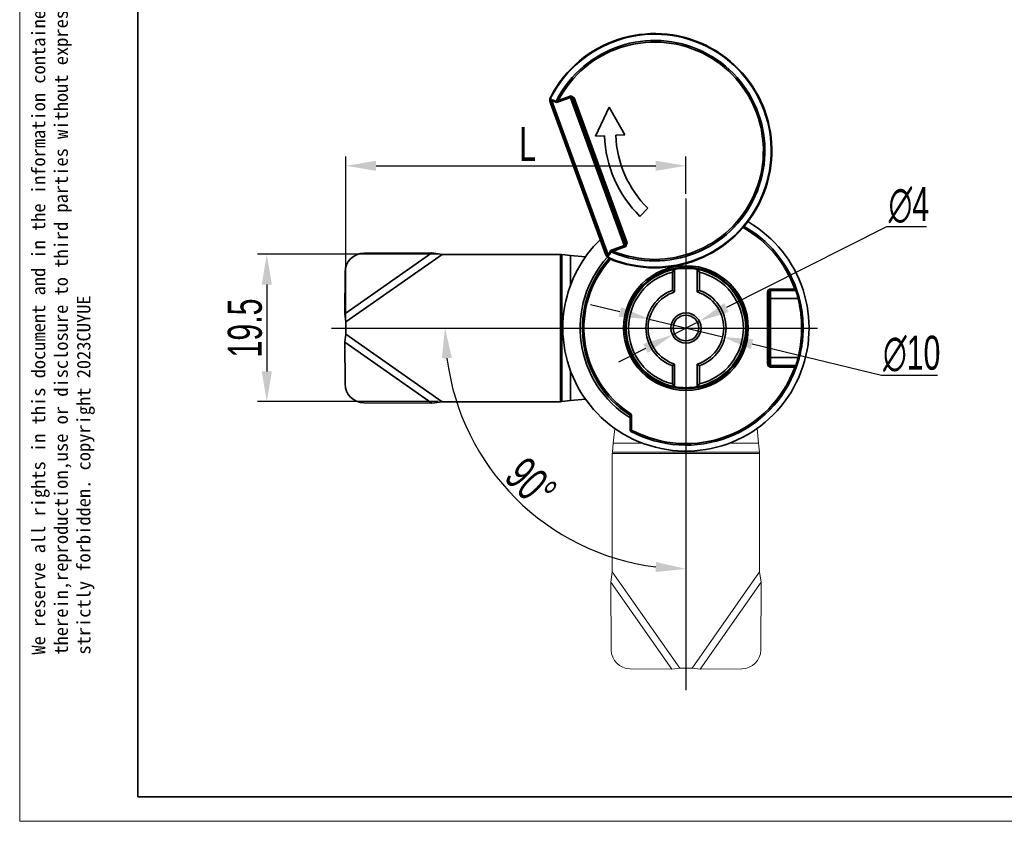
# Model space of a CAD drawing. Header units: millimetres. Extents: x 3170 to 3430, y 1374 to 1558.
# Tile 1 of 10: x 3170 to 3300, y 1374 to 1480. Entities that reach past the tile are written whole.
import ezdxf

# ---------------------------------------------------------------- set-up
doc = ezdxf.new("R2010")
doc.units = ezdxf.units.MM
doc.linetypes.add('CENTER', pattern=[10.16, 6.35, -1.27, 1.27, -1.27])
doc.linetypes.add('虚线', pattern=[2, 1, -1])
doc.layers.add('中心线层', color=1, linetype='CENTER')
for name, color, linetype, lineweight in [('尺寸线层', 3, 'Continuous', 18), ('粗实线层', 7, 'Continuous', 35), ('细实线层', 3, 'Continuous', 18), ('虚线层', 6, '虚线', 18)]:
    doc.layers.add(name, color=color, linetype=linetype, lineweight=lineweight)
doc.styles.get("Standard").update_dxf_attribs({"font": 'arial.ttf'})
doc.styles.add('标准', font='txt', dxfattribs={"width": 0.667})
doc.dimstyles.new('对齐', dxfattribs={"dimtxt": 2.5, "dimasz": 2, "dimexe": 1.25, "dimexo": 0.625, "dimtad": 1, "dimdsep": 46, "dimtxsty": '标准', "dimcen": 2.5, "dimclrd": 3, "dimclre": 3, "dimclrt": 3, "dimadec": 0, "dimazin": 0, "dimtfac": 1, "dimtmove": 0, "dimatfit": 3, "dimfxl": 1, "dimarcsym": 0})
doc.dimstyles.new('水平', dxfattribs={"dimtxt": 2.5, "dimasz": 2, "dimexe": 1.25, "dimexo": 0.625, "dimtad": 1, "dimtih": 1, "dimtoh": 1, "dimdsep": 46, "dimtxsty": '标准', "dimcen": 2, "dimclrd": 3, "dimclre": 3, "dimclrt": 3, "dimadec": 0, "dimazin": 0, "dimtfac": 1, "dimtmove": 0, "dimatfit": 3, "dimfxl": 1, "dimarcsym": 0})

# ---------------------------------------------------------------- blocks, each defined once
blk = doc.blocks.new('*D16')
at = {"layer": 'Defpoints', "color": 0, "linetype": 'ByBlock', "transparency": 16777216}
for p in [(3225.82, 1449.15), (3202.54, 1429.65), (3225.82, 1429.65)]:
    blk.add_point(p, dxfattribs=at)
at = {"layer": '尺寸线层', "color": 3, "linetype": 'ByBlock', "lineweight": -2, "transparency": 16777216}
for p, q in [((3225.2, 1449.15), (3201.29, 1449.15)), ((3202.54, 1445.15), (3202.54, 1433.65)), ((3225.2, 1429.65), (3201.29, 1429.65))]:
    blk.add_line(p, q, dxfattribs=at)
at = {"layer": '尺寸线层', "color": 3, "linetype": 'ByBlock', "transparency": 16777216}
for points in [[(3201.87, 1445.15), (3203.21, 1445.15), (3202.54, 1449.15)], [(3201.87, 1433.65), (3203.21, 1433.65), (3202.54, 1429.65)]]:
    blk.add_solid(points, dxfattribs=at)
at = {"layer": '尺寸线层', "color": 3, "linetype": 'ByBlock', "transparency": 16777216, "insert": (3199.66, 1439.4), "char_height": 4.5, "attachment_point": 5, "rotation": 90, "style": '标准'}
blk.add_mtext('19.5', dxfattribs=at)
blk = doc.blocks.new('*D17')
at = {"layer": 'Defpoints', "color": 0, "linetype": 'ByBlock', "transparency": 16777216}
for p in [(3258, 1460.87), (3258, 1456.53), (3213, 1439.4)]:
    blk.add_point(p, dxfattribs=at)
at = {"layer": '尺寸线层', "color": 3, "linetype": 'ByBlock', "lineweight": -2, "transparency": 16777216}
for p, q in [((3213, 1440.02), (3213, 1462.12)), ((3258, 1457.15), (3258, 1462.12)), ((3217, 1460.87), (3254, 1460.87))]:
    blk.add_line(p, q, dxfattribs=at)
at = {"layer": '尺寸线层', "color": 3, "linetype": 'ByBlock', "transparency": 16777216}
for points in [[(3217, 1461.54), (3217, 1460.2), (3213, 1460.87)], [(3254, 1461.54), (3254, 1460.2), (3258, 1460.87)]]:
    blk.add_solid(points, dxfattribs=at)
at = {"layer": '尺寸线层', "color": 3, "linetype": 'ByBlock', "transparency": 16777216, "insert": (3237.06, 1463.74), "char_height": 4.5, "attachment_point": 5, "style": '标准'}
blk.add_mtext('L', dxfattribs=at)
blk = doc.blocks.new('*D23')
at = {"layer": 'Defpoints', "color": 0, "linetype": 'ByBlock', "transparency": 16777216}
for p in [(3258, 1456.53), (3211.11, 1439.4), (3275.39, 1439.4), (3230.38, 1423.45), (3258, 1391.44)]:
    blk.add_point(p, dxfattribs=at)
at = {"layer": '尺寸线层', "color": 3, "linetype": 'ByBlock', "lineweight": -2, "transparency": 16777216}
blk.add_arc((3258, 1439.4), 31.88, 187.1928, 262.8072, dxfattribs=at)
at = {"layer": '尺寸线层', "color": 3, "linetype": 'ByBlock', "transparency": 16777216}
for points in [[(3225.7, 1435.36), (3227.03, 1435.45), (3226.11, 1439.4)], [(3254.05, 1408.43), (3253.96, 1407.1), (3258, 1407.51)]]:
    blk.add_solid(points, dxfattribs=at)
at = {"layer": '尺寸线层', "color": 3, "linetype": 'ByBlock', "transparency": 16777216, "insert": (3237.48, 1418.88), "char_height": 4.5, "attachment_point": 5, "rotation": 315, "style": '标准'}
blk.add_mtext('90°', dxfattribs=at)
blk = doc.blocks.new('*D24')
at = {"layer": 'Defpoints', "color": 0, "linetype": 'ByBlock', "transparency": 16777216}
for p in [(3259.78, 1440.3), (3256.21, 1438.5)]:
    blk.add_point(p, dxfattribs=at)
at = {"layer": '中心线层', "color": 3, "linetype": 'Continuous', "lineweight": -2, "transparency": 16777216}
for p, q in [((3284.51, 1452.77), (3263.35, 1442.1)), ((3289.84, 1452.77), (3284.51, 1452.77)), ((3256.21, 1438.5), (3259.78, 1440.3)), ((3252.64, 1436.69), (3249.07, 1434.89))]:
    blk.add_line(p, q, dxfattribs=at)
at = {"layer": '中心线层', "color": 3, "linetype": 'ByBlock', "transparency": 16777216}
for points in [[(3263.05, 1442.69), (3263.65, 1441.5), (3259.78, 1440.3)], [(3252.34, 1437.29), (3252.94, 1436.1), (3256.21, 1438.5)]]:
    blk.add_solid(points, dxfattribs=at)
at = {"layer": '中心线层', "color": 3, "linetype": 'ByBlock', "transparency": 16777216, "insert": (3287.49, 1455.65), "char_height": 4.5, "attachment_point": 5, "style": '标准'}
blk.add_mtext('∅4', dxfattribs=at)
blk = doc.blocks.new('*D25')
at = {"layer": 'Defpoints', "color": 0, "linetype": 'ByBlock', "transparency": 16777216}
for p in [(3253.14, 1440.58), (3262.86, 1438.21)]:
    blk.add_point(p, dxfattribs=at)
at = {"layer": '中心线层', "color": 3, "linetype": 'Continuous', "lineweight": -2, "transparency": 16777216}
for p, q in [((3249.25, 1441.52), (3245.37, 1442.47)), ((3253.14, 1440.58), (3262.86, 1438.21)), ((3283.85, 1433.11), (3266.74, 1437.27)), ((3291.27, 1433.11), (3283.85, 1433.11))]:
    blk.add_line(p, q, dxfattribs=at)
at = {"layer": '中心线层', "color": 3, "linetype": 'ByBlock', "transparency": 16777216}
for points in [[(3249.41, 1442.17), (3249.09, 1440.88), (3253.14, 1440.58)], [(3266.9, 1437.92), (3266.58, 1436.62), (3262.86, 1438.21)]]:
    blk.add_solid(points, dxfattribs=at)
at = {"layer": '中心线层', "color": 3, "linetype": 'ByBlock', "transparency": 16777216, "insert": (3287.87, 1435.98), "char_height": 4.5, "attachment_point": 5, "style": '标准'}
blk.add_mtext('∅10', dxfattribs=at)

msp = doc.modelspace()

# ---------------------------------------------------------------- linework, layer by layer
at = {"layer": '中心线层', "linetype": 'ByBlock'}
for p, q in [((3257.997, 1456.529), (3257.997, 1391.444)), ((3211.111, 1439.396), (3275.387, 1439.396))]:
    msp.add_line(p, q, dxfattribs=at)
at = {"layer": '粗实线层', "linetype": 'ByBlock'}
for p, q in [((3240.055, 1469.215), (3240.003, 1469.427)), ((3240.109, 1469.559), (3240.098, 1469.415)), ((3240.185, 1469.978), (3240.107, 1470.018)), ((3240.109, 1469.559), (3240.132, 1469.631)), ((3240.145, 1469.38), (3240.127, 1469.459)), ((3240.214, 1469.526), (3240.261, 1469.475)), ((3240.261, 1469.475), (3247.69, 1449.064)), ((3242.704, 1469.91), (3240.876, 1469.244)), ((3241.105, 1469.502), (3240.917, 1469.6)), ((3241.105, 1469.502), (3242.794, 1470.116)), ((3242.711, 1469.861), (3242.704, 1469.91)), ((3249.815, 1450.342), (3242.711, 1469.861)), ((3242.844, 1469.896), (3242.86, 1469.865)), ((3242.86, 1469.865), (3249.932, 1450.436)), ((3243.073, 1469.693), (3249.984, 1450.704)), ((3243.226, 1469.858), (3250.208, 1450.676)), ((3240.075, 1469.159), (3240.055, 1469.215)), ((3247.345, 1449.186), (3240.075, 1469.159)), ((3240.098, 1469.415), (3240.095, 1469.36)), ((3240.095, 1469.36), (3247.489, 1449.045)), ((3247.54, 1449.062), (3240.145, 1469.38)), ((3247.816, 1468.649), (3246.023, 1464.804)), ((3249.905, 1464.956), (3247.816, 1468.649)), ((3246.023, 1464.804), (3247.215, 1464.85)), ((3248.714, 1464.909), (3249.905, 1464.956)), ((3251.913, 1454.177), (3252.963, 1455.248)), ((3248.013, 1449.636), (3249.841, 1450.301)), ((3250.043, 1450.201), (3248.354, 1449.586)), ((3249.841, 1450.301), (3249.815, 1450.342)), ((3249.932, 1450.436), (3249.94, 1450.401)), ((3212.997, 1440.22), (3225.745, 1449.146)), ((3225.745, 1449.146), (3224.38, 1449.357)), ((3225.745, 1449.146), (3241.376, 1449.146)), ((3241.376, 1449.146), (3241.376, 1429.646)), ((3241.376, 1449.146), (3241.556, 1449.128)), ((3241.556, 1429.664), (3241.556, 1449.128)), ((3241.556, 1449.128), (3242.737, 1449.011)), ((3242.737, 1449.011), (3244.707, 1448.815)), ((3242.737, 1445.095), (3242.737, 1449.011)), ((3247.365, 1449.13), (3247.345, 1449.186)), ((3247.489, 1449.045), (3247.526, 1449.005)), ((3247.577, 1448.99), (3247.54, 1449.062)), ((3247.691, 1448.861), (3247.628, 1448.902)), ((3247.69, 1449.064), (3247.687, 1448.995)), ((3247.955, 1448.63), (3247.921, 1448.548)), ((3248.354, 1449.586), (3248.273, 1449.39)), ((3256.197, 1446.78), (3256.497, 1447.152)), ((3256.197, 1444.381), (3256.197, 1446.78)), ((3256.497, 1447.152), (3256.497, 1444.166)), ((3259.497, 1444.166), (3259.497, 1447.152)), ((3259.797, 1446.78), (3259.497, 1447.152)), ((3259.797, 1446.78), (3259.797, 1444.381)), ((3256.197, 1444.381), (3256.497, 1444.166)), ((3259.797, 1444.381), (3259.497, 1444.166)), ((3268.797, 1444.151), (3268.997, 1444.151)), ((3268.797, 1434.641), (3268.797, 1444.151)), ((3268.997, 1443.12), (3268.997, 1444.151)), ((3269.197, 1444.559), (3269.197, 1444.364)), ((3269.197, 1444.559), (3272.399, 1444.559)), ((3269.197, 1444.364), (3269.197, 1443.315)), ((3272.534, 1444.364), (3269.197, 1444.364)), ((3272.587, 1444.627), (3272.399, 1444.559)), ((3268.997, 1435.673), (3268.997, 1443.12)), ((3269.197, 1443.315), (3269.197, 1435.477)), ((3272.837, 1443.315), (3269.197, 1443.315)), ((3273.449, 1440.612), (3273.449, 1440.612)), ((3212.997, 1438.572), (3225.745, 1429.646)), ((3268.997, 1434.641), (3268.997, 1435.673)), ((3256.497, 1434.626), (3256.197, 1434.411)), ((3256.197, 1432.012), (3256.197, 1434.411)), ((3256.497, 1434.626), (3256.497, 1431.64)), ((3259.497, 1434.626), (3259.797, 1434.411)), ((3259.497, 1431.64), (3259.497, 1434.626)), ((3259.797, 1434.411), (3259.797, 1432.012)), ((3268.997, 1434.641), (3268.797, 1434.641)), ((3272.837, 1435.477), (3269.197, 1435.477)), ((3269.197, 1435.477), (3269.197, 1434.429)), ((3269.197, 1434.429), (3272.534, 1434.429)), ((3269.197, 1434.429), (3269.197, 1434.233)), ((3242.737, 1429.781), (3242.737, 1433.697)), ((3272.399, 1434.233), (3269.197, 1434.233)), ((3272.399, 1434.233), (3272.587, 1434.165)), ((3256.497, 1431.64), (3256.197, 1432.012)), ((3259.497, 1431.64), (3259.797, 1432.012)), ((3224.38, 1429.436), (3225.745, 1429.646)), ((3225.745, 1429.646), (3241.376, 1429.646)), ((3241.556, 1429.664), (3241.376, 1429.646)), ((3242.737, 1429.781), (3241.556, 1429.664)), ((3244.707, 1429.977), (3242.737, 1429.781)), ((3250.615, 1428.093), (3250.506, 1427.925)), ((3250.797, 1427.758), (3250.597, 1427.758)), ((3250.597, 1425.896), (3250.597, 1427.758)), ((3250.797, 1427.758), (3250.797, 1425.896)), ((3250.797, 1425.896), (3250.597, 1425.896)), ((3250.797, 1425.896), (3250.703, 1425.72))]:
    msp.add_line(p, q, dxfattribs=at)
at = {"layer": '粗实线层'}
for p, q in [((3212.849, 1441.283), (3224.38, 1449.357)), ((3215.395, 1449.292), (3224.38, 1449.357)), ((3212.889, 1446.8), (3212.849, 1441.283)), ((3212.849, 1441.283), (3212.997, 1440.22)), ((3212.997, 1440.22), (3212.997, 1438.572)), ((3212.997, 1438.572), (3212.849, 1437.51)), ((3212.849, 1437.51), (3224.38, 1429.436)), ((3212.849, 1437.51), (3212.889, 1431.992)), ((3215.395, 1429.5), (3224.38, 1429.436))]:
    msp.add_line(p, q, dxfattribs=at)
msp.add_lwpolyline([(3185.485, 1553.933), (3425.996, 1553.933), (3425.996, 1377.357), (3185.485, 1377.357)], close=True, dxfattribs=at)
at = {"layer": '粗实线层', "linetype": 'ByBlock'}
for radius in [8.25, 8.05, 8, 2, 1.7]:
    msp.add_circle((3257.997, 1439.396), radius, dxfattribs=at)
for centre, radius, start, end in [((3253.858, 1462.866), 15.5, 247.47887, 152.52113), ((3253.858, 1462.866), 15.412, 247.47887, 152.52113), ((3253.858, 1462.866), 14.588, 247.48784, 152.51216), ((3253.858, 1462.866), 14.376, 247.48784, 152.51216), ((3240.155, 1469.413), 0.153, 107.33154, 174.75368), ((3240.287, 1469.34), 0.2, 111.17802, 143.20792), ((3240.334, 1469.269), 0.219, 109.37659, 149.46822), ((3242.752, 1469.664), 0.25, 68.27821, 100.88938), ((3242.79, 1469.651), 0.225, 71.99079, 110.74268), ((3240.254, 1469.277), 0.209, 138.56873, 197.14926), ((3240.301, 1469.238), 0.239, 149.26655, 199.02219), ((3240.942, 1468.693), 0.695, 85.61383, 98.27267), ((3262.91, 1465.388), 15.704, 181.96324, 225.55253), ((3262.91, 1465.388), 14.204, 181.93313, 225.55253), ((3257.997, 1439.396), 16.289, 169.48135, 59.80495), ((3257.997, 1439.396), 15.3, 19.72297, 60.38875), ((3257.997, 1439.396), 15.5, 19.72297, 60.24494), ((3257.997, 1439.396), 16.289, 134.13955, 169.48135), ((3249.741, 1450.555), 0.225, 289.25732, 328.00921), ((3249.72, 1450.52), 0.25, 299.11062, 331.72179), ((3257.997, 1439.396), 14, 137.95196, 238.09102), ((3257.997, 1439.396), 13.7, 137.79402, 236.8548), ((3247.568, 1449.271), 0.239, 200.97781, 250.73345), ((3247.557, 1449.211), 0.209, 202.85074, 261.43127), ((3247.569, 1449.043), 0.153, 225.24632, 292.66846), ((3247.613, 1449.269), 0.219, 250.53178, 290.62341), ((3247.623, 1449.184), 0.2, 256.79208, 288.82198), ((3247.709, 1450.101), 0.695, 301.72733, 314.38617), ((3257.997, 1439.396), 13.5, 137.57613, 236.8548), ((3257.997, 1439.396), 7.9, 79.0546, 100.9454), ((3257.997, 1439.396), 7.9, 100.9454, 259.0546), ((3257.997, 1439.396), 7.6, 103.70023, 256.29977), ((3257.997, 1439.396), 7.9, 280.9454, 79.0546), ((3257.997, 1439.396), 7.6, 283.70023, 76.29977), ((3257.997, 1439.396), 5.3, 109.85389, 250.14611), ((3257.997, 1439.396), 5, 107.4576, 252.5424), ((3257.997, 1439.396), 5, 287.4576, 72.5424), ((3257.997, 1439.396), 5.3, 289.85389, 70.14611), ((3257.997, 1439.592), 15.3, 14.08478, 18.17112), ((3272.538, 1444.167), 0.196, 18.56851, 91.21409), ((3257.997, 1439.396), 15.5, 14.08478, 18.17112), ((3269.195, 1443.117), 0.198, 89.42236, 179.41047), ((3272.84, 1443.119), 0.197, 14.51818, 91.06276), ((3269.195, 1435.675), 0.198, 180.58953, 270.57764), ((3257.997, 1439.396), 15.5, 341.82888, 345.91522), ((3272.84, 1435.673), 0.197, 268.93724, 345.48182), ((3257.997, 1439.2), 15.3, 341.82888, 345.91522), ((3272.538, 1434.625), 0.196, 268.78591, 341.43149), ((3257.997, 1439.396), 15.5, 241.92751, 340.27703), ((3257.997, 1439.396), 15.3, 241.92751, 340.27703), ((3257.997, 1439.396), 7.9, 259.0546, 280.9454), ((3250.397, 1427.758), 0.2, 0, 56.8548), ((3250.397, 1427.758), 0.4, 0, 56.8548), ((3250.797, 1425.896), 0.2, 180, 241.92751)]:
    msp.add_arc(centre, radius, start, end, dxfattribs=at)
at = {"layer": '粗实线层'}
for centre, start, end in [((3215.412, 1446.769), 90.40233, 179.29983), ((3215.412, 1432.023), 180.70017, 269.59767)]:
    msp.add_arc(centre, 2.523, start, end, dxfattribs=at)
at = {"layer": '粗实线层', "linetype": 'ByBlock'}
for centre, major_axis, ratio, start_param, end_param in [((3269.197, 1444.151), (0, -0.408), 0.9798336, 3.1415927, 4.712389), ((3269.197, 1444.151), (0, 0.212), 0.9422147, 0, 1.5707963), ((3269.197, 1434.641), (0, -0.408), 0.9798336, 4.712389, 6.2831853), ((3269.197, 1434.641), (0, 0.212), 0.9422147, 1.5707963, 3.1415927)]:
    msp.add_ellipse(centre, major_axis=major_axis, ratio=ratio, start_param=start_param, end_param=end_param, dxfattribs=at)
for points, knots in [([(3240.003, 1469.427), (3239.998, 1469.514), (3239.988, 1469.693), (3240.047, 1469.898), (3240.098, 1470.001), (3240.107, 1470.018)], [0, 0, 0, 0, 0.4438929, 0.9061845, 1, 1, 1, 1]), ([(3240.127, 1469.459), (3240.121, 1469.441), (3240.11, 1469.408), (3240.1, 1469.375), (3240.095, 1469.36)], [0, 0, 0, 0, 0.5543514, 1, 1, 1, 1]), ([(3240.185, 1469.978), (3240.179, 1469.966), (3240.142, 1469.892), (3240.1, 1469.744), (3240.106, 1469.62), (3240.109, 1469.559)], [0, 0, 0, 0, 0.09186487, 0.54816819, 1, 1, 1, 1]), ([(3240.127, 1469.459), (3240.13, 1469.514), (3240.134, 1469.571), (3240.132, 1469.63), (3240.132, 1469.631)], [0, 0, 0, 0, 0.9794804, 1, 1, 1, 1]), ([(3240.132, 1469.631), (3240.133, 1469.63), (3240.164, 1469.594), (3240.189, 1469.559), (3240.214, 1469.526)], [0, 0, 0, 0, 0.0204373, 1, 1, 1, 1]), ([(3240.132, 1469.631), (3240.267, 1469.591), (3240.508, 1469.519), (3240.74, 1469.423), (3240.842, 1469.381)], [0, 0, 0, 0, 0.5586744, 1, 1, 1, 1]), ([(3240.876, 1469.244), (3240.74, 1469.302), (3240.539, 1469.387), (3240.329, 1469.453), (3240.261, 1469.475)], [0, 0, 0, 0, 0.67447514, 1, 1, 1, 1]), ([(3240.842, 1469.381), (3240.854, 1469.433), (3240.871, 1469.508), (3240.907, 1469.578), (3240.917, 1469.6)], [0, 0, 0, 0, 0.6969779, 1, 1, 1, 1]), ([(3241.105, 1469.502), (3241.092, 1469.49), (3241.051, 1469.455), (3241.018, 1469.414), (3240.996, 1469.386)], [0, 0, 0, 0, 0.3339028, 1, 1, 1, 1]), ([(3242.704, 1469.91), (3242.713, 1469.929), (3242.731, 1469.97), (3242.762, 1470.042), (3242.784, 1470.092), (3242.794, 1470.115), (3242.794, 1470.116)], [0, 0, 0, 0, 0.3367096, 0.6925769, 0.9807098, 1, 1, 1, 1]), ([(3242.794, 1470.116), (3242.795, 1470.115), (3242.8, 1470.09), (3242.812, 1470.037), (3242.83, 1469.961), (3242.839, 1469.917), (3242.844, 1469.896)], [0, 0, 0, 0, 0.0192827, 0.3073536, 0.6632402, 1, 1, 1, 1]), ([(3242.794, 1470.116), (3242.848, 1470.085), (3242.992, 1469.999), (3243.135, 1469.913), (3243.226, 1469.858)], [0, 0, 0, 0, 0.3699762, 1, 1, 1, 1]), ([(3243.077, 1469.735), (3243.069, 1469.74), (3242.997, 1469.784), (3242.924, 1469.827), (3242.86, 1469.865), (3242.86, 1469.865)], [0, 0, 0, 0, 0.1137407, 0.9970855, 1, 1, 1, 1]), ([(3243.073, 1469.693), (3243.07, 1469.703), (3243.065, 1469.72), (3243.073, 1469.731), (3243.077, 1469.735)], [0, 0, 0, 0, 0.54108283, 1, 1, 1, 1]), ([(3243.077, 1469.735), (3243.086, 1469.743), (3243.105, 1469.758), (3243.15, 1469.796), (3243.191, 1469.83), (3243.217, 1469.851), (3243.225, 1469.857), (3243.226, 1469.858)], [0, 0, 0, 0, 0.2878222, 0.5751611, 0.8748916, 0.9849237, 1, 1, 1, 1]), ([(3240.876, 1469.244), (3240.876, 1469.245), (3240.872, 1469.26), (3240.863, 1469.301), (3240.85, 1469.35), (3240.842, 1469.381)], [0, 0, 0, 0, 0.0241565, 0.4006954, 1, 1, 1, 1]), ([(3240.996, 1469.386), (3240.974, 1469.354), (3240.938, 1469.303), (3240.894, 1469.261), (3240.877, 1469.245), (3240.876, 1469.244)], [0, 0, 0, 0, 0.6007789, 0.9764269, 1, 1, 1, 1]), ([(3250.043, 1450.201), (3250.042, 1450.202), (3250.019, 1450.213), (3249.97, 1450.237), (3249.9, 1450.272), (3249.86, 1450.292), (3249.841, 1450.301)], [0, 0, 0, 0, 0.0192902, 0.3074231, 0.6632904, 1, 1, 1, 1]), ([(3249.932, 1450.436), (3249.932, 1450.436), (3249.956, 1450.506), (3249.984, 1450.586), (3250.011, 1450.665), (3250.015, 1450.674)], [0, 0, 0, 0, 0.0029145, 0.8862593, 1, 1, 1, 1]), ([(3249.94, 1450.401), (3249.95, 1450.382), (3249.97, 1450.343), (3250.006, 1450.273), (3250.031, 1450.225), (3250.042, 1450.202), (3250.043, 1450.201)], [0, 0, 0, 0, 0.3367598, 0.6926464, 0.9807173, 1, 1, 1, 1]), ([(3250.015, 1450.674), (3250.008, 1450.676), (3249.995, 1450.68), (3249.988, 1450.696), (3249.984, 1450.704)], [0, 0, 0, 0, 0.5359628, 1, 1, 1, 1]), ([(3250.015, 1450.674), (3250.027, 1450.674), (3250.051, 1450.675), (3250.11, 1450.675), (3250.163, 1450.676), (3250.196, 1450.676), (3250.206, 1450.676), (3250.208, 1450.676)], [0, 0, 0, 0, 0.28782219, 0.57516109, 0.87489165, 0.98492367, 1, 1, 1, 1]), ([(3250.208, 1450.676), (3250.173, 1450.576), (3250.119, 1450.418), (3250.063, 1450.259), (3250.043, 1450.201)], [0, 0, 0, 0, 0.6300238, 1, 1, 1, 1]), ([(3247.461, 1448.935), (3247.433, 1448.985), (3247.394, 1449.052), (3247.371, 1449.114), (3247.365, 1449.13)], [0, 0, 0, 0, 0.7463184, 1, 1, 1, 1]), ([(3247.921, 1448.548), (3247.841, 1448.589), (3247.684, 1448.67), (3247.54, 1448.818), (3247.478, 1448.91), (3247.461, 1448.935)], [0, 0, 0, 0, 0.4301939, 0.8470255, 1, 1, 1, 1]), ([(3247.489, 1449.045), (3247.502, 1449.037), (3247.532, 1449.019), (3247.561, 1449), (3247.577, 1448.99)], [0, 0, 0, 0, 0.4456486, 1, 1, 1, 1]), ([(3247.526, 1449.005), (3247.534, 1448.997), (3247.565, 1448.963), (3247.6, 1448.928), (3247.628, 1448.902)], [0, 0, 0, 0, 0.24025833, 1, 1, 1, 1]), ([(3247.691, 1448.861), (3247.691, 1448.862), (3247.685, 1448.869), (3247.648, 1448.915), (3247.61, 1448.955), (3247.577, 1448.99)], [0, 0, 0, 0, 0.0205114, 0.1512984, 1, 1, 1, 1]), ([(3247.628, 1448.902), (3247.64, 1448.885), (3247.683, 1448.822), (3247.784, 1448.717), (3247.898, 1448.659), (3247.955, 1448.63)], [0, 0, 0, 0, 0.1575639, 0.5772866, 1, 1, 1, 1]), ([(3247.687, 1448.995), (3247.69, 1448.953), (3247.692, 1448.911), (3247.691, 1448.862), (3247.691, 1448.861)], [0, 0, 0, 0, 0.97956274, 1, 1, 1, 1]), ([(3247.69, 1449.064), (3247.728, 1449.124), (3247.846, 1449.31), (3247.945, 1449.505), (3248.013, 1449.636)], [0, 0, 0, 0, 0.3255249, 1, 1, 1, 1]), ([(3248.075, 1449.51), (3248.024, 1449.411), (3247.908, 1449.189), (3247.769, 1448.979), (3247.691, 1448.861)], [0, 0, 0, 0, 0.4413256, 1, 1, 1, 1]), ([(3248.013, 1449.636), (3248.014, 1449.636), (3248.037, 1449.635), (3248.097, 1449.631), (3248.157, 1449.614), (3248.196, 1449.604)], [0, 0, 0, 0, 0.0235749, 0.3832778, 1, 1, 1, 1]), ([(3248.075, 1449.51), (3248.061, 1449.539), (3248.039, 1449.585), (3248.02, 1449.622), (3248.013, 1449.635), (3248.013, 1449.636)], [0, 0, 0, 0, 0.6152709, 0.9758417, 1, 1, 1, 1]), ([(3248.273, 1449.39), (3248.222, 1449.413), (3248.15, 1449.446), (3248.092, 1449.495), (3248.075, 1449.51)], [0, 0, 0, 0, 0.6992472, 1, 1, 1, 1]), ([(3248.196, 1449.604), (3248.209, 1449.601), (3248.26, 1449.587), (3248.314, 1449.587), (3248.354, 1449.586)], [0, 0, 0, 0, 0.2643958, 1, 1, 1, 1]), ([(3272.399, 1444.559), (3272.416, 1444.536), (3272.448, 1444.49), (3272.491, 1444.429), (3272.521, 1444.383), (3272.53, 1444.369), (3272.534, 1444.364)], [0, 0, 0, 0, 0.2785115, 0.5485274, 0.797051, 1, 1, 1, 1]), ([(3272.724, 1444.23), (3272.72, 1444.242), (3272.711, 1444.268), (3272.681, 1444.359), (3272.638, 1444.484), (3272.604, 1444.579), (3272.587, 1444.627)], [0, 0, 0, 0, 0.2157151, 0.4701462, 0.7348739, 1, 1, 1, 1]), ([(3272.837, 1435.477), (3272.841, 1435.494), (3272.857, 1435.561), (3272.9, 1435.746), (3272.97, 1436.079), (3273.051, 1436.507), (3273.13, 1437.007), (3273.201, 1437.57), (3273.257, 1438.178), (3273.291, 1438.822), (3273.301, 1439.488), (3273.284, 1440.158), (3273.242, 1440.814), (3273.178, 1441.428), (3273.101, 1441.983), (3273.019, 1442.46), (3272.942, 1442.849), (3272.876, 1443.148), (3272.85, 1443.26), (3272.837, 1443.315)], [0, 0, 0, 0, 0.0215631, 0.0837911, 0.1460275, 0.2072139, 0.2684005, 0.3281364, 0.3878658, 0.4478385, 0.5078073, 0.5694138, 0.6310258, 0.6931666, 0.7553144, 0.8164464, 0.877576, 0.9387921, 1, 1, 1, 1]), ([(3273.031, 1443.168), (3273.044, 1443.115), (3273.071, 1443.007), (3273.138, 1442.718), (3273.216, 1442.344), (3273.299, 1441.885), (3273.376, 1441.351), (3273.441, 1440.76), (3273.484, 1440.13), (3273.501, 1439.485), (3273.491, 1438.843), (3273.457, 1438.224), (3273.4, 1437.639), (3273.328, 1437.098), (3273.248, 1436.616), (3273.166, 1436.205), (3273.094, 1435.883), (3273.051, 1435.705), (3273.035, 1435.641), (3273.031, 1435.624)], [0, 0, 0, 0, 0.060856, 0.1217239, 0.1827529, 0.2437879, 0.3060782, 0.368364, 0.4302608, 0.4921531, 0.5524093, 0.6126688, 0.6725697, 0.7324753, 0.7936155, 0.8547518, 0.9166765, 0.9785886, 1, 1, 1, 1]), ([(3272.534, 1434.429), (3272.529, 1434.422), (3272.521, 1434.409), (3272.491, 1434.365), (3272.453, 1434.308), (3272.42, 1434.262), (3272.402, 1434.236), (3272.399, 1434.233)], [0, 0, 0, 0, 0.2187841, 0.4465264, 0.6917975, 0.958395, 1, 1, 1, 1]), ([(3272.587, 1434.165), (3272.59, 1434.172), (3272.609, 1434.225), (3272.642, 1434.32), (3272.681, 1434.435), (3272.711, 1434.523), (3272.719, 1434.549), (3272.724, 1434.562)], [0, 0, 0, 0, 0.0393691, 0.2937953, 0.5348393, 0.7677285, 1, 1, 1, 1])]:
    msp.add_open_spline(points, degree=3, knots=knots, dxfattribs=at)
at = {"layer": '细实线层'}
msp.add_lwpolyline([(3169.848, 1558.32), (3430.382, 1558.32), (3430.382, 1374.103), (3169.848, 1374.103)], close=True, dxfattribs=at)
at = {"layer": '虚线层', "linetype": 'ByBlock'}
for p, q in [((3248.382, 1424.137), (3248.578, 1426.106)), ((3267.416, 1426.106), (3267.611, 1424.137)), ((3248.265, 1422.956), (3248.382, 1424.137)), ((3252.298, 1424.137), (3248.382, 1424.137)), ((3267.611, 1424.137), (3263.696, 1424.137)), ((3267.611, 1424.137), (3267.729, 1422.956)), ((3248.247, 1422.776), (3248.265, 1422.956)), ((3248.247, 1422.776), (3267.747, 1422.776)), ((3248.247, 1407.144), (3248.247, 1422.776)), ((3267.729, 1422.956), (3248.265, 1422.956)), ((3267.729, 1422.956), (3267.747, 1422.776)), ((3267.747, 1407.144), (3267.747, 1422.776)), ((3248.247, 1407.144), (3248.036, 1405.779)), ((3257.173, 1394.396), (3248.247, 1407.144)), ((3258.821, 1394.396), (3267.747, 1407.144)), ((3267.957, 1405.779), (3267.747, 1407.144)), ((3256.11, 1394.249), (3248.036, 1405.779)), ((3248.101, 1396.794), (3248.036, 1405.779)), ((3259.883, 1394.249), (3267.957, 1405.779)), ((3267.893, 1396.794), (3267.957, 1405.779)), ((3250.593, 1394.289), (3256.11, 1394.249)), ((3256.11, 1394.249), (3257.173, 1394.396)), ((3257.173, 1394.396), (3258.821, 1394.396)), ((3258.821, 1394.396), (3259.883, 1394.249)), ((3259.883, 1394.249), (3265.4, 1394.289))]:
    msp.add_line(p, q, dxfattribs=at)
for centre, start, end in [((3250.624, 1396.812), 180.40233, 269.29983), ((3265.37, 1396.812), 270.70017, 359.59767)]:
    msp.add_arc(centre, 2.523, start, end, dxfattribs=at)

# ---------------------------------------------------------------- texts
at = {"layer": '粗实线层', "color": 3, "insert": (3171.439, 1396.167), "char_height": 1.791809, "width": 105.26883, "attachment_point": 1, "rotation": 90}
msp.add_mtext('{\\fSimHei|b0|i0|c134|p49;We reserve all rights in this document and in the information contained therein,reproduction,use or disclosure to third parties without express authority is strictly forbidden. copyright 2023CUYUE}', dxfattribs=at)

# ---------------------------------------------------------------- dimensions: what is measured, and where the dimension line sits
at = {"layer": '中心线层', "linetype": 'ByBlock'}
for p1, p2, picture, middle in [((3256.211, 1438.495), (3259.782, 1440.297), '*D24', (3287.486, 1452.771)), ((3253.139, 1440.578), (3262.855, 1438.214), '*D25', (3283.852, 1433.105))]:
    dim = msp.add_diameter_dim_2p(p1=p1, p2=p2, dimstyle='水平', override={"dimtxt": 4.5, "dimasz": 4, "dimarcsym": 1}, dxfattribs=at)
    dim.commit()
    dim.dimension.update_dxf_attribs({"geometry": picture, "text_midpoint": middle, "dimtype": 163})
at = {"layer": '尺寸线层', "linetype": 'ByBlock'}
dim = msp.add_linear_dim(base=(3257.997, 1460.869), p1=(3212.997, 1439.396), p2=(3257.997, 1456.529), text='L', dimstyle='对齐', override={"dimtxt": 4.5, "dimasz": 4}, dxfattribs=at)
dim.commit()
dim.dimension.update_dxf_attribs({"geometry": '*D17', "text_midpoint": (3237.064, 1460.869), "dimtype": 160})
dim = msp.add_angular_dim_2l(base=(3230.385, 1423.454), line1=((3211.111, 1439.396), (3275.387, 1439.396)), line2=((3257.997, 1456.529), (3257.997, 1391.444)), dimstyle='对齐', override={"dimtxt": 4.5, "dimasz": 4}, dxfattribs=at)
dim.commit()
dim.dimension.update_dxf_attribs({"geometry": '*D23', "text_midpoint": (3237.485, 1418.884)})
dim = msp.add_linear_dim(base=(3202.539, 1429.646), p1=(3225.821, 1449.146), p2=(3225.821, 1429.646), angle=90, text='19.5', dimstyle='对齐', override={"dimtxt": 4.5, "dimasz": 4}, dxfattribs=at)
dim.commit()
dim.dimension.update_dxf_attribs({"geometry": '*D16', "text_midpoint": (3199.664, 1439.396)})

doc.saveas('drawing.dxf')
